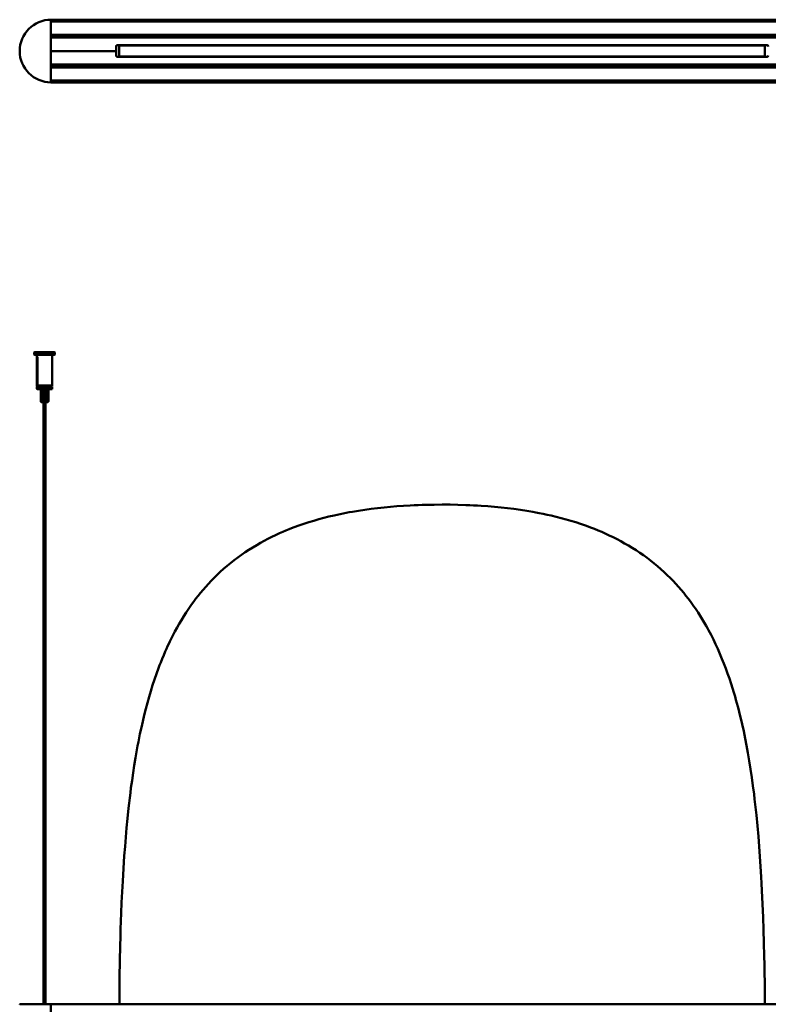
# Model space of a CAD drawing. Header units: millimetres. Extents: x 769 to 2336, y 1112 to 2601.
# Tile 3 of 7: x 769 to 1348, y 1833 to 2595. Entities that reach past the tile are written whole.
import ezdxf

# ---------------------------------------------------------------- set-up
doc = ezdxf.new("R2010")
doc.units = ezdxf.units.MM
doc.header["$LTSCALE"] = 10
doc.layers.add('Visibile (ISO)', color=7, linetype='Continuous', lineweight=50)

msp = doc.modelspace()

# ---------------------------------------------------------------- linework, layer by layer
at = {"layer": 'Visibile (ISO)'}
for p, q in [((792.93, 2595.32), (792.93, 2595.12)), ((792.93, 2595.32), (1802.93, 2595.32)), ((792.93, 2595.12), (792.93, 2594.12)), ((792.93, 2547.07), (792.93, 2595.07)), ((1802.93, 2593.92), (792.93, 2593.92)), ((792.93, 2583.71), (1802.93, 2583.71)), ((792.93, 2583.51), (792.93, 2582.26)), ((1802.93, 2582.06), (792.93, 2582.06)), ((802.73, 2581.73), (792.93, 2581.82)), ((793.93, 2581.58), (1801.93, 2581.58)), ((980.82, 2575.52), (844.09, 2575.52)), ((1347.43, 2575.58), (844.43, 2575.58)), ((845.84, 2566.82), (845.84, 2575.32)), ((845.84, 2575.32), (845.93, 2575.32)), ((845.93, 2575.32), (846, 2575.32)), ((846, 2575.32), (846.1, 2575.32)), ((846.1, 2575.32), (846.21, 2575.32)), ((846.21, 2575.32), (846.34, 2575.32)), ((846.34, 2575.32), (846.58, 2575.32)), ((846.58, 2575.32), (846.86, 2575.32)), ((846.86, 2575.32), (847.21, 2575.32)), ((847.21, 2575.32), (847.61, 2575.32)), ((847.61, 2575.32), (848.1, 2575.32)), ((848.1, 2575.32), (848.38, 2575.32)), ((848.38, 2575.32), (848.67, 2575.32)), ((848.67, 2575.32), (849.15, 2575.32)), ((849.15, 2575.32), (849.68, 2575.32)), ((849.68, 2575.32), (850.26, 2575.32)), ((850.26, 2575.32), (850.89, 2575.32)), ((850.89, 2575.32), (851.63, 2575.32)), ((851.63, 2575.32), (852.44, 2575.32)), ((852.44, 2575.32), (852.87, 2575.32)), ((852.87, 2575.32), (853.33, 2575.32)), ((853.33, 2575.32), (853.8, 2575.32)), ((853.8, 2575.32), (854.29, 2575.32)), ((854.29, 2575.32), (855.12, 2575.32)), ((855.12, 2575.32), (856.01, 2575.32)), ((856.01, 2575.32), (856.96, 2575.32)), ((856.96, 2575.32), (857.97, 2575.32)), ((857.97, 2575.32), (859.05, 2575.32)), ((859.05, 2575.32), (860.07, 2575.32)), ((860.07, 2575.32), (861.16, 2575.32)), ((861.16, 2575.32), (862.3, 2575.32)), ((862.3, 2575.32), (863.51, 2575.32)), ((863.51, 2575.32), (864.78, 2575.32)), ((864.78, 2575.32), (865.45, 2575.32)), ((865.45, 2575.32), (866.14, 2575.32)), ((866.14, 2575.32), (866.83, 2575.32)), ((866.83, 2575.32), (867.54, 2575.32)), ((867.54, 2575.32), (868.24, 2575.32)), ((868.24, 2575.32), (868.96, 2575.32)), ((868.96, 2575.32), (869.95, 2575.32)), ((869.95, 2575.32), (870.97, 2575.32)), ((870.97, 2575.32), (872.02, 2575.32)), ((872.02, 2575.32), (873.33, 2575.32)), ((873.33, 2575.32), (874.69, 2575.32)), ((874.69, 2575.32), (876.11, 2575.32)), ((876.11, 2575.32), (877.57, 2575.32)), ((877.57, 2575.32), (879.09, 2575.32)), ((879.09, 2575.32), (880.67, 2575.32)), ((880.67, 2575.32), (882.31, 2575.32)), ((882.31, 2575.32), (884, 2575.32)), ((884, 2575.32), (885.76, 2575.32)), ((885.76, 2575.32), (887.57, 2575.32)), ((887.57, 2575.32), (889.45, 2575.32)), ((889.45, 2575.32), (890.41, 2575.32)), ((890.41, 2575.32), (891.39, 2575.32)), ((891.39, 2575.32), (892.89, 2575.32)), ((892.89, 2575.32), (894.43, 2575.32)), ((894.43, 2575.32), (896, 2575.32)), ((896, 2575.32), (897.61, 2575.32)), ((897.61, 2575.32), (899.71, 2575.32)), ((899.71, 2575.32), (900.78, 2575.32)), ((900.78, 2575.32), (901.87, 2575.32)), ((901.87, 2575.32), (903.53, 2575.32)), ((903.53, 2575.32), (905.22, 2575.32)), ((905.22, 2575.32), (906.95, 2575.32)), ((906.95, 2575.32), (908.72, 2575.32)), ((908.72, 2575.32), (910.72, 2575.32)), ((910.72, 2575.32), (912.77, 2575.32)), ((912.77, 2575.32), (914.87, 2575.32)), ((914.87, 2575.32), (917.01, 2575.32)), ((917.01, 2575.32), (919.19, 2575.32)), ((919.19, 2575.32), (921.42, 2575.32)), ((921.42, 2575.32), (923.9, 2575.32)), ((923.9, 2575.32), (926.44, 2575.32)), ((926.44, 2575.32), (929.03, 2575.32)), ((929.03, 2575.32), (931.67, 2575.32)), ((931.67, 2575.32), (934.36, 2575.32)), ((934.36, 2575.32), (937.11, 2575.32)), ((937.11, 2575.32), (939.91, 2575.32)), ((939.91, 2575.32), (942.76, 2575.32)), ((942.76, 2575.32), (945.66, 2575.32)), ((945.66, 2575.32), (948.6, 2575.32)), ((948.6, 2575.32), (951.6, 2575.32)), ((951.6, 2575.32), (954.47, 2575.32)), ((954.47, 2575.32), (957.38, 2575.32)), ((957.38, 2575.32), (960.34, 2575.32)), ((959.32, 2581.82), (1012.79, 2581.82)), ((978.82, 2575.57), (959.32, 2575.57)), ((960.34, 2575.32), (963.33, 2575.32)), ((963.33, 2575.32), (966.36, 2575.32)), ((966.36, 2575.32), (969.44, 2575.32)), ((969.44, 2575.32), (972.23, 2575.32)), ((972.23, 2575.32), (975.06, 2575.32)), ((975.06, 2575.32), (977.92, 2575.32)), ((977.92, 2575.32), (980.8, 2575.32)), ((980.8, 2575.32), (982.74, 2575.32)), ((980.82, 2575.58), (980.82, 2575.32)), ((982.74, 2575.32), (984.69, 2575.32)), ((984.69, 2575.32), (988.63, 2575.32)), ((988.63, 2575.32), (992.32, 2575.32)), ((992.32, 2575.32), (996.05, 2575.32)), ((996.05, 2575.32), (999.81, 2575.32)), ((999.81, 2575.32), (1003.61, 2575.32)), ((1003.61, 2575.32), (1007.45, 2575.32)), ((1007.45, 2575.32), (1011.32, 2575.32)), ((1011.32, 2575.32), (1014.44, 2575.32)), ((1012.79, 2581.82), (1012.57, 2581.59)), ((1015.07, 2581.59), (1012.57, 2581.59)), ((1012.57, 2581.58), (1012.57, 2581.59)), ((1012.79, 2581.82), (1014.84, 2581.82)), ((1014.44, 2575.32), (1017.58, 2575.32)), ((1014.84, 2581.82), (1176.79, 2581.82)), ((1014.84, 2581.82), (1015.07, 2581.59)), ((1015.07, 2581.58), (1015.07, 2581.59)), ((1017.58, 2575.32), (1020.74, 2575.32)), ((1020.74, 2575.32), (1023.12, 2575.32)), ((1023.12, 2575.32), (1025.52, 2575.32)), ((1025.52, 2575.32), (1030.33, 2575.32)), ((1030.33, 2575.32), (1035.24, 2575.32)), ((1035.24, 2575.32), (1040.19, 2575.32)), ((1040.19, 2575.32), (1045.18, 2575.32)), ((1045.18, 2575.32), (1050.2, 2575.32)), ((1050.2, 2575.32), (1055.26, 2575.32)), ((1055.26, 2575.32), (1060.34, 2575.32)), ((1060.34, 2575.32), (1065.46, 2575.32)), ((1065.46, 2575.32), (1068.44, 2575.32)), ((1068.44, 2575.32), (1071.43, 2575.32)), ((1071.43, 2575.32), (1074.46, 2575.32)), ((1074.46, 2575.32), (1077.5, 2575.32)), ((1077.5, 2575.32), (1083.58, 2575.32)), ((1083.58, 2575.32), (1089.68, 2575.32)), ((1089.68, 2575.32), (1095.82, 2575.32)), ((1095.82, 2575.32), (1102.06, 2575.32)), ((1102.06, 2575.32), (1108.27, 2575.32)), ((1108.27, 2575.32), (1111.39, 2575.32)), ((1111.39, 2575.32), (1114.49, 2575.32)), ((1114.49, 2575.32), (1117.55, 2575.32)), ((1117.55, 2575.32), (1120.6, 2575.32)), ((1120.6, 2575.32), (1125.69, 2575.32)), ((1125.69, 2575.32), (1130.75, 2575.32)), ((1130.75, 2575.32), (1135.79, 2575.32)), ((1135.79, 2575.32), (1140.79, 2575.32)), ((1140.79, 2575.32), (1145.77, 2575.32)), ((1145.77, 2575.32), (1150.71, 2575.32)), ((1150.71, 2575.32), (1155.61, 2575.32)), ((1155.61, 2575.32), (1160.48, 2575.32)), ((1160.48, 2575.32), (1165.31, 2575.32)), ((1165.31, 2575.32), (1167.71, 2575.32)), ((1167.71, 2575.32), (1170.1, 2575.32)), ((1170.1, 2575.32), (1172.48, 2575.32)), ((1172.48, 2575.32), (1174.84, 2575.32)), ((1174.84, 2575.32), (1177.2, 2575.32)), ((1176.79, 2581.82), (1176.57, 2581.59)), ((1179.07, 2581.59), (1176.57, 2581.59)), ((1176.57, 2581.58), (1176.57, 2581.59)), ((1176.79, 2581.82), (1178.84, 2581.82)), ((1177.2, 2575.32), (1179.54, 2575.32)), ((1178.84, 2581.82), (1232.32, 2581.82)), ((1178.84, 2581.82), (1179.07, 2581.59)), ((1179.07, 2581.58), (1179.07, 2581.59)), ((1179.54, 2575.32), (1183.53, 2575.32)), ((1183.53, 2575.32), (1187.48, 2575.32)), ((1187.48, 2575.32), (1191.4, 2575.32)), ((1191.4, 2575.32), (1195.28, 2575.32)), ((1195.28, 2575.32), (1199.11, 2575.32)), ((1199.11, 2575.32), (1202.91, 2575.32)), ((1202.91, 2575.32), (1206.66, 2575.32)), ((1206.66, 2575.32), (1210.51, 2575.32)), ((1210.51, 2575.32), (1212.41, 2575.32)), ((1210.82, 2575.32), (1210.82, 2575.58)), ((1347.77, 2575.52), (1210.82, 2575.52)), ((1212.41, 2575.32), (1214.3, 2575.32)), ((1232.32, 2575.57), (1212.82, 2575.57)), ((1214.3, 2575.32), (1216.81, 2575.32)), ((1216.81, 2575.32), (1219.28, 2575.32)), ((1219.28, 2575.32), (1221.74, 2575.32)), ((1221.74, 2575.32), (1224.78, 2575.32)), ((1224.78, 2575.32), (1227.78, 2575.32)), ((1227.78, 2575.32), (1230.74, 2575.32)), ((1230.74, 2575.32), (1233.66, 2575.32)), ((1233.66, 2575.32), (1236.54, 2575.32)), ((1236.54, 2575.32), (1239.38, 2575.32)), ((1239.38, 2575.32), (1242.44, 2575.32)), ((1242.44, 2575.32), (1245.44, 2575.32)), ((1245.44, 2575.32), (1248.39, 2575.32)), ((1248.39, 2575.32), (1251.29, 2575.32)), ((1251.29, 2575.32), (1254.14, 2575.32)), ((1254.14, 2575.32), (1256.93, 2575.32)), ((1256.93, 2575.32), (1259.68, 2575.32)), ((1259.68, 2575.32), (1262.36, 2575.32)), ((1262.36, 2575.32), (1265, 2575.32)), ((1265, 2575.32), (1267.58, 2575.32)), ((1267.58, 2575.32), (1270.1, 2575.32)), ((1270.1, 2575.32), (1272.35, 2575.32)), ((1272.35, 2575.32), (1274.55, 2575.32)), ((1274.55, 2575.32), (1276.71, 2575.32)), ((1276.71, 2575.32), (1278.81, 2575.32)), ((1278.81, 2575.32), (1280.88, 2575.32)), ((1280.88, 2575.32), (1282.9, 2575.32)), ((1282.9, 2575.32), (1284.68, 2575.32)), ((1284.68, 2575.32), (1286.42, 2575.32)), ((1286.42, 2575.32), (1288.12, 2575.32)), ((1288.12, 2575.32), (1289.79, 2575.32)), ((1289.79, 2575.32), (1290.88, 2575.32)), ((1290.88, 2575.32), (1291.95, 2575.32)), ((1291.95, 2575.32), (1293.02, 2575.32)), ((1293.02, 2575.32), (1294.07, 2575.32)), ((1294.07, 2575.32), (1295.89, 2575.32)), ((1295.89, 2575.32), (1297.66, 2575.32)), ((1297.66, 2575.32), (1299.39, 2575.32)), ((1299.39, 2575.32), (1301.07, 2575.32)), ((1301.07, 2575.32), (1302.7, 2575.32)), ((1302.7, 2575.32), (1304.02, 2575.32)), ((1304.02, 2575.32), (1305.31, 2575.32)), ((1305.31, 2575.32), (1306.58, 2575.32)), ((1306.58, 2575.32), (1307.49, 2575.32)), ((1307.49, 2575.32), (1308.39, 2575.32)), ((1308.39, 2575.32), (1309.29, 2575.32)), ((1309.29, 2575.32), (1310.18, 2575.32)), ((1310.18, 2575.32), (1311.39, 2575.32)), ((1311.39, 2575.32), (1312.57, 2575.32)), ((1312.57, 2575.32), (1313.72, 2575.32)), ((1313.72, 2575.32), (1314.56, 2575.32)), ((1314.56, 2575.32), (1315.39, 2575.32)), ((1315.39, 2575.32), (1316.98, 2575.32)), ((1316.98, 2575.32), (1318.51, 2575.32)), ((1318.51, 2575.32), (1319.98, 2575.32)), ((1319.98, 2575.32), (1321.39, 2575.32)), ((1321.39, 2575.32), (1322.73, 2575.32)), ((1322.73, 2575.32), (1324.02, 2575.32)), ((1324.02, 2575.32), (1325.28, 2575.32)), ((1325.28, 2575.32), (1326.49, 2575.32)), ((1326.49, 2575.32), (1327.64, 2575.32)), ((1327.64, 2575.32), (1328.74, 2575.32)), ((1328.74, 2575.32), (1329.78, 2575.32)), ((1329.78, 2575.32), (1330.4, 2575.32)), ((1330.4, 2575.32), (1331, 2575.32)), ((1331, 2575.32), (1331.6, 2575.32)), ((1331.6, 2575.32), (1332.19, 2575.32)), ((1332.19, 2575.32), (1333.28, 2575.32)), ((1333.28, 2575.32), (1334.23, 2575.32)), ((1334.23, 2575.32), (1335.12, 2575.32)), ((1335.12, 2575.32), (1335.96, 2575.32)), ((1335.96, 2575.32), (1336.75, 2575.32)), ((1336.75, 2575.32), (1337.25, 2575.32)), ((1337.25, 2575.32), (1337.72, 2575.32)), ((1337.72, 2575.32), (1338.19, 2575.32)), ((1338.19, 2575.32), (1338.64, 2575.32)), ((1338.64, 2575.32), (1339.47, 2575.32)), ((1339.47, 2575.32), (1340.16, 2575.32)), ((1340.16, 2575.32), (1340.8, 2575.32)), ((1340.8, 2575.32), (1341.39, 2575.32)), ((1341.39, 2575.32), (1341.93, 2575.32)), ((1341.93, 2575.32), (1342.26, 2575.32)), ((1342.26, 2575.32), (1342.58, 2575.32)), ((1342.58, 2575.32), (1343.16, 2575.32)), ((1343.16, 2575.32), (1343.59, 2575.32)), ((1343.59, 2575.32), (1343.97, 2575.32)), ((1343.97, 2575.32), (1344.32, 2575.32)), ((1344.32, 2575.32), (1344.54, 2575.32)), ((1344.54, 2575.32), (1344.75, 2575.32)), ((1344.75, 2575.32), (1344.94, 2575.32)), ((1344.94, 2575.32), (1345.11, 2575.32)), ((1345.11, 2575.32), (1345.38, 2575.32)), ((1345.38, 2575.32), (1345.58, 2575.32)), ((1345.58, 2575.32), (1345.72, 2575.32)), ((1345.72, 2575.32), (1345.8, 2575.32)), ((1345.8, 2566.82), (1345.8, 2575.32)), ((843.43, 2571.08), (792.93, 2571.08)), ((843.43, 2571.08), (792.93, 2571.08)), ((843.43, 2574.58), (843.43, 2571.08)), ((843.43, 2567.58), (843.43, 2571.08)), ((792.93, 2560.32), (802.73, 2560.4)), ((792.93, 2560.08), (1802.93, 2560.08)), ((792.93, 2559.88), (792.93, 2558.62)), ((793.93, 2560.58), (1801.93, 2560.58)), ((844.15, 2566.62), (980.82, 2566.62)), ((1347.43, 2566.58), (844.43, 2566.58)), ((845.84, 2566.82), (845.93, 2566.82)), ((845.93, 2566.82), (846, 2566.82)), ((846, 2566.82), (846.1, 2566.82)), ((846.1, 2566.82), (846.21, 2566.82)), ((846.21, 2566.82), (846.34, 2566.82)), ((846.34, 2566.82), (846.58, 2566.82)), ((846.58, 2566.82), (846.86, 2566.82)), ((846.86, 2566.82), (847.21, 2566.82)), ((847.21, 2566.82), (847.61, 2566.82)), ((847.61, 2566.82), (848.1, 2566.82)), ((848.1, 2566.82), (848.38, 2566.82)), ((848.38, 2566.82), (848.67, 2566.82)), ((848.67, 2566.82), (849.15, 2566.82)), ((849.15, 2566.82), (849.68, 2566.82)), ((849.68, 2566.82), (850.26, 2566.82)), ((850.26, 2566.82), (850.89, 2566.82)), ((850.89, 2566.82), (851.63, 2566.82)), ((851.63, 2566.82), (852.44, 2566.82)), ((852.44, 2566.82), (852.87, 2566.82)), ((852.87, 2566.82), (853.33, 2566.82)), ((853.33, 2566.82), (853.8, 2566.82)), ((853.8, 2566.82), (854.29, 2566.82)), ((854.29, 2566.82), (855.12, 2566.82)), ((855.12, 2566.82), (856.01, 2566.82)), ((856.01, 2566.82), (856.96, 2566.82)), ((856.96, 2566.82), (857.97, 2566.82)), ((857.97, 2566.82), (859.05, 2566.82)), ((859.05, 2566.82), (860.07, 2566.82)), ((860.07, 2566.82), (861.16, 2566.82)), ((861.16, 2566.82), (862.3, 2566.82)), ((862.3, 2566.82), (863.51, 2566.82)), ((863.51, 2566.82), (864.78, 2566.82)), ((864.78, 2566.82), (865.45, 2566.82)), ((865.45, 2566.82), (866.14, 2566.82)), ((866.14, 2566.82), (866.83, 2566.82)), ((866.83, 2566.82), (867.54, 2566.82)), ((867.54, 2566.82), (868.24, 2566.82)), ((868.24, 2566.82), (868.96, 2566.82)), ((868.96, 2566.82), (869.95, 2566.82)), ((869.95, 2566.82), (870.97, 2566.82)), ((870.97, 2566.82), (872.02, 2566.82)), ((872.02, 2566.82), (873.33, 2566.82)), ((873.33, 2566.82), (874.69, 2566.82)), ((874.69, 2566.82), (876.11, 2566.82)), ((876.11, 2566.82), (877.57, 2566.82)), ((877.57, 2566.82), (879.09, 2566.82)), ((879.09, 2566.82), (880.67, 2566.82)), ((880.67, 2566.82), (882.31, 2566.82)), ((882.31, 2566.82), (884, 2566.82)), ((884, 2566.82), (885.76, 2566.82)), ((885.76, 2566.82), (887.57, 2566.82)), ((887.57, 2566.82), (889.45, 2566.82)), ((889.45, 2566.82), (890.41, 2566.82)), ((890.41, 2566.82), (891.39, 2566.82)), ((891.39, 2566.82), (892.89, 2566.82)), ((892.89, 2566.82), (894.43, 2566.82)), ((894.43, 2566.82), (896, 2566.82)), ((896, 2566.82), (897.61, 2566.82)), ((897.61, 2566.82), (899.71, 2566.82)), ((899.71, 2566.82), (900.78, 2566.82)), ((900.78, 2566.82), (901.87, 2566.82)), ((901.87, 2566.82), (903.53, 2566.82)), ((903.53, 2566.82), (905.22, 2566.82)), ((905.22, 2566.82), (906.95, 2566.82)), ((906.95, 2566.82), (908.72, 2566.82)), ((908.72, 2566.82), (910.72, 2566.82)), ((910.72, 2566.82), (912.77, 2566.82)), ((912.77, 2566.82), (914.87, 2566.82)), ((914.87, 2566.82), (917.01, 2566.82)), ((917.01, 2566.82), (919.19, 2566.82)), ((919.19, 2566.82), (921.42, 2566.82)), ((921.42, 2566.82), (923.9, 2566.82)), ((923.9, 2566.82), (926.44, 2566.82)), ((926.44, 2566.82), (929.03, 2566.82)), ((929.03, 2566.82), (931.67, 2566.82)), ((931.67, 2566.82), (934.36, 2566.82)), ((934.36, 2566.82), (937.11, 2566.82)), ((937.11, 2566.82), (939.91, 2566.82)), ((939.91, 2566.82), (942.76, 2566.82)), ((942.76, 2566.82), (945.66, 2566.82)), ((945.66, 2566.82), (948.6, 2566.82)), ((948.6, 2566.82), (951.6, 2566.82)), ((951.6, 2566.82), (954.47, 2566.82)), ((954.47, 2566.82), (957.38, 2566.82)), ((957.38, 2566.82), (960.34, 2566.82)), ((1034.79, 2560.32), (959.32, 2560.32)), ((960.34, 2566.82), (963.33, 2566.82)), ((963.33, 2566.82), (966.36, 2566.82)), ((966.36, 2566.82), (969.44, 2566.82)), ((969.44, 2566.82), (972.23, 2566.82)), ((972.23, 2566.82), (975.06, 2566.82)), ((975.06, 2566.82), (977.92, 2566.82)), ((977.92, 2566.82), (980.8, 2566.82)), ((980.8, 2566.82), (982.74, 2566.82)), ((980.82, 2566.82), (980.82, 2566.58)), ((982.74, 2566.82), (984.69, 2566.82)), ((984.69, 2566.82), (988.63, 2566.82)), ((988.63, 2566.82), (992.32, 2566.82)), ((992.32, 2566.82), (996.05, 2566.82)), ((996.05, 2566.82), (999.81, 2566.82)), ((999.81, 2566.82), (1003.61, 2566.82)), ((1003.61, 2566.82), (1007.45, 2566.82)), ((1007.45, 2566.82), (1011.32, 2566.82)), ((1011.32, 2566.82), (1014.44, 2566.82)), ((1014.44, 2566.82), (1017.58, 2566.82)), ((1017.58, 2566.82), (1020.74, 2566.82)), ((1020.74, 2566.82), (1023.12, 2566.82)), ((1023.12, 2566.82), (1025.52, 2566.82)), ((1025.52, 2566.82), (1030.33, 2566.82)), ((1030.33, 2566.82), (1035.24, 2566.82)), ((1034.57, 2560.58), (1034.57, 2560.54)), ((1034.57, 2560.54), (1037.07, 2560.54)), ((1034.79, 2560.32), (1034.57, 2560.54)), ((1036.84, 2560.32), (1034.79, 2560.32)), ((1035.24, 2566.82), (1040.19, 2566.82)), ((1036.84, 2560.32), (1037.07, 2560.54)), ((1154.79, 2560.32), (1036.84, 2560.32)), ((1037.07, 2560.58), (1037.07, 2560.54)), ((1040.19, 2566.82), (1045.18, 2566.82)), ((1045.18, 2566.82), (1050.2, 2566.82)), ((1050.2, 2566.82), (1055.26, 2566.82)), ((1055.26, 2566.82), (1060.34, 2566.82)), ((1060.34, 2566.82), (1065.46, 2566.82)), ((1065.46, 2566.82), (1068.44, 2566.82)), ((1068.44, 2566.82), (1071.43, 2566.82)), ((1071.43, 2566.82), (1074.46, 2566.82)), ((1074.46, 2566.82), (1077.5, 2566.82)), ((1077.5, 2566.82), (1083.58, 2566.82)), ((1083.58, 2566.82), (1089.68, 2566.82)), ((1089.68, 2566.82), (1095.82, 2566.82)), ((1095.82, 2566.82), (1102.06, 2566.82)), ((1102.06, 2566.82), (1108.27, 2566.82)), ((1108.27, 2566.82), (1111.39, 2566.82)), ((1111.39, 2566.82), (1114.49, 2566.82)), ((1114.49, 2566.82), (1117.55, 2566.82)), ((1117.55, 2566.82), (1120.6, 2566.82)), ((1120.6, 2566.82), (1125.69, 2566.82)), ((1125.69, 2566.82), (1130.75, 2566.82)), ((1130.75, 2566.82), (1135.79, 2566.82)), ((1135.79, 2566.82), (1140.79, 2566.82)), ((1140.79, 2566.82), (1145.77, 2566.82)), ((1145.77, 2566.82), (1150.71, 2566.82)), ((1150.71, 2566.82), (1155.61, 2566.82)), ((1154.57, 2560.58), (1154.57, 2560.54)), ((1154.57, 2560.54), (1157.07, 2560.54)), ((1154.79, 2560.32), (1154.57, 2560.54)), ((1156.84, 2560.32), (1154.79, 2560.32)), ((1155.61, 2566.82), (1160.48, 2566.82)), ((1156.84, 2560.32), (1157.07, 2560.54)), ((1232.32, 2560.32), (1156.84, 2560.32)), ((1157.07, 2560.58), (1157.07, 2560.54)), ((1160.48, 2566.82), (1165.31, 2566.82)), ((1165.31, 2566.82), (1167.71, 2566.82)), ((1167.71, 2566.82), (1170.1, 2566.82)), ((1170.1, 2566.82), (1172.48, 2566.82)), ((1172.48, 2566.82), (1174.84, 2566.82)), ((1174.84, 2566.82), (1177.2, 2566.82)), ((1177.2, 2566.82), (1179.54, 2566.82)), ((1179.54, 2566.82), (1183.53, 2566.82)), ((1183.53, 2566.82), (1187.48, 2566.82)), ((1187.48, 2566.82), (1191.4, 2566.82)), ((1191.4, 2566.82), (1195.28, 2566.82)), ((1195.28, 2566.82), (1199.11, 2566.82)), ((1199.11, 2566.82), (1202.91, 2566.82)), ((1202.91, 2566.82), (1206.66, 2566.82)), ((1206.66, 2566.82), (1210.51, 2566.82)), ((1210.51, 2566.82), (1212.41, 2566.82)), ((1210.82, 2566.58), (1210.82, 2566.82)), ((1210.82, 2566.62), (1347.71, 2566.62)), ((1212.41, 2566.82), (1214.3, 2566.82)), ((1214.3, 2566.82), (1216.81, 2566.82)), ((1216.81, 2566.82), (1219.28, 2566.82)), ((1219.28, 2566.82), (1221.74, 2566.82)), ((1221.74, 2566.82), (1224.78, 2566.82)), ((1224.78, 2566.82), (1227.78, 2566.82)), ((1227.78, 2566.82), (1230.74, 2566.82)), ((1230.74, 2566.82), (1233.66, 2566.82)), ((1233.66, 2566.82), (1236.54, 2566.82)), ((1236.54, 2566.82), (1239.38, 2566.82)), ((1239.38, 2566.82), (1242.44, 2566.82)), ((1242.44, 2566.82), (1245.44, 2566.82)), ((1245.44, 2566.82), (1248.39, 2566.82)), ((1248.39, 2566.82), (1251.29, 2566.82)), ((1251.29, 2566.82), (1254.14, 2566.82)), ((1254.14, 2566.82), (1256.93, 2566.82)), ((1256.93, 2566.82), (1259.68, 2566.82)), ((1259.68, 2566.82), (1262.36, 2566.82)), ((1262.36, 2566.82), (1265, 2566.82)), ((1265, 2566.82), (1267.58, 2566.82)), ((1267.58, 2566.82), (1270.1, 2566.82)), ((1270.1, 2566.82), (1272.35, 2566.82)), ((1272.35, 2566.82), (1274.55, 2566.82)), ((1274.55, 2566.82), (1276.71, 2566.82)), ((1276.71, 2566.82), (1278.81, 2566.82)), ((1278.81, 2566.82), (1280.88, 2566.82)), ((1280.88, 2566.82), (1282.9, 2566.82)), ((1282.9, 2566.82), (1284.68, 2566.82)), ((1284.68, 2566.82), (1286.42, 2566.82)), ((1286.42, 2566.82), (1288.12, 2566.82)), ((1288.12, 2566.82), (1289.79, 2566.82)), ((1289.79, 2566.82), (1290.88, 2566.82)), ((1290.88, 2566.82), (1291.95, 2566.82)), ((1291.95, 2566.82), (1293.02, 2566.82)), ((1293.02, 2566.82), (1294.07, 2566.82)), ((1294.07, 2566.82), (1295.89, 2566.82)), ((1295.89, 2566.82), (1297.66, 2566.82)), ((1297.66, 2566.82), (1299.39, 2566.82)), ((1299.39, 2566.82), (1301.07, 2566.82)), ((1301.07, 2566.82), (1302.7, 2566.82)), ((1302.7, 2566.82), (1304.02, 2566.82)), ((1304.02, 2566.82), (1305.31, 2566.82)), ((1305.31, 2566.82), (1306.58, 2566.82)), ((1306.58, 2566.82), (1307.49, 2566.82)), ((1307.49, 2566.82), (1308.39, 2566.82)), ((1308.39, 2566.82), (1309.29, 2566.82)), ((1309.29, 2566.82), (1310.18, 2566.82)), ((1310.18, 2566.82), (1311.39, 2566.82)), ((1311.39, 2566.82), (1312.57, 2566.82)), ((1312.57, 2566.82), (1313.72, 2566.82)), ((1313.72, 2566.82), (1314.56, 2566.82)), ((1314.56, 2566.82), (1315.39, 2566.82)), ((1315.39, 2566.82), (1316.98, 2566.82)), ((1316.98, 2566.82), (1318.51, 2566.82)), ((1318.51, 2566.82), (1319.98, 2566.82)), ((1319.98, 2566.82), (1321.39, 2566.82)), ((1321.39, 2566.82), (1322.73, 2566.82)), ((1322.73, 2566.82), (1324.02, 2566.82)), ((1324.02, 2566.82), (1325.28, 2566.82)), ((1325.28, 2566.82), (1326.49, 2566.82)), ((1326.49, 2566.82), (1327.64, 2566.82)), ((1327.64, 2566.82), (1328.74, 2566.82)), ((1328.74, 2566.82), (1329.78, 2566.82)), ((1329.78, 2566.82), (1330.4, 2566.82)), ((1330.4, 2566.82), (1331, 2566.82)), ((1331, 2566.82), (1331.6, 2566.82)), ((1331.6, 2566.82), (1332.19, 2566.82)), ((1332.19, 2566.82), (1333.28, 2566.82)), ((1333.28, 2566.82), (1334.23, 2566.82)), ((1334.23, 2566.82), (1335.12, 2566.82)), ((1335.12, 2566.82), (1335.96, 2566.82)), ((1335.96, 2566.82), (1336.75, 2566.82)), ((1336.75, 2566.82), (1337.25, 2566.82)), ((1337.25, 2566.82), (1337.72, 2566.82)), ((1337.72, 2566.82), (1338.19, 2566.82)), ((1338.19, 2566.82), (1338.64, 2566.82)), ((1338.64, 2566.82), (1339.47, 2566.82)), ((1339.47, 2566.82), (1340.16, 2566.82)), ((1340.16, 2566.82), (1340.8, 2566.82)), ((1340.8, 2566.82), (1341.39, 2566.82)), ((1341.39, 2566.82), (1341.93, 2566.82)), ((1341.93, 2566.82), (1342.26, 2566.82)), ((1342.26, 2566.82), (1342.58, 2566.82)), ((1342.58, 2566.82), (1343.16, 2566.82)), ((1343.16, 2566.82), (1343.59, 2566.82)), ((1343.59, 2566.82), (1343.97, 2566.82)), ((1343.97, 2566.82), (1344.32, 2566.82)), ((1344.32, 2566.82), (1344.54, 2566.82)), ((1344.54, 2566.82), (1344.75, 2566.82)), ((1344.75, 2566.82), (1344.94, 2566.82)), ((1344.94, 2566.82), (1345.11, 2566.82)), ((1345.11, 2566.82), (1345.38, 2566.82)), ((1345.38, 2566.82), (1345.58, 2566.82)), ((1345.58, 2566.82), (1345.72, 2566.82)), ((1345.72, 2566.82), (1345.8, 2566.82)), ((1802.93, 2558.42), (792.93, 2558.42)), ((792.93, 2548.21), (1802.93, 2548.21)), ((792.93, 2548.01), (792.93, 2547.02)), ((792.93, 2547.02), (792.93, 2546.82)), ((1802.93, 2546.82), (792.93, 2546.82)), ((780.13, 2338.07), (779.93, 2337.87)), ((795.93, 2337.87), (779.93, 2337.87)), ((779.93, 2336.27), (779.93, 2337.87)), ((779.93, 2336.27), (795.93, 2336.27)), ((780.13, 2336.07), (779.93, 2336.27)), ((780.13, 2338.07), (795.73, 2338.07)), ((795.73, 2336.07), (780.13, 2336.07)), ((781.93, 2336.07), (781.93, 2312.27)), ((782.38, 2334.57), (781.94, 2334.57)), ((781.94, 2312.27), (781.94, 2334.57)), ((782.38, 2334.57), (782.38, 2312.27)), ((793.93, 2336.07), (793.93, 2312.27)), ((795.73, 2338.07), (795.93, 2337.87)), ((795.73, 2336.07), (795.93, 2336.27)), ((795.93, 2336.27), (795.93, 2337.87)), ((781.93, 2312.27), (781.94, 2312.27)), ((782.13, 2312.07), (781.93, 2312.27)), ((793.93, 2311.51), (781.93, 2311.51)), ((781.93, 2309.71), (781.93, 2311.51)), ((781.93, 2309.71), (793.93, 2309.71)), ((782.13, 2309.51), (781.93, 2309.71)), ((782.14, 2312.07), (782.13, 2312.07)), ((793.73, 2309.51), (782.13, 2309.51)), ((782.58, 2312.07), (782.14, 2312.07)), ((782.38, 2312.27), (793.93, 2312.27)), ((793.73, 2312.07), (782.58, 2312.07)), ((782.93, 2311.51), (782.93, 2312.07)), ((784.97, 2299.9), (784.97, 2309.51)), ((785.13, 2299.84), (785.13, 2309.51)), ((785.23, 2309.51), (785.23, 2299.91)), ((785.99, 2299.59), (785.99, 2309.51)), ((786.5, 2309.51), (786.5, 2299.91)), ((787.45, 2299.59), (787.45, 2309.51)), ((788.33, 2309.51), (788.33, 2299.91)), ((789.09, 2299.59), (789.09, 2309.51)), ((790, 2309.51), (790, 2299.91)), ((790.3, 2299.69), (790.3, 2309.51)), ((790.88, 2309.51), (790.88, 2299.91)), ((790.9, 2299.9), (790.9, 2309.51)), ((792.93, 2311.51), (792.93, 2312.07)), ((793.73, 2312.07), (793.93, 2312.27)), ((793.73, 2309.51), (793.93, 2309.71)), ((793.93, 2309.71), (793.93, 2311.51)), ((785.33, 2299.51), (785.04, 2299.8)), ((785.33, 2299.51), (790.53, 2299.51)), ((787.18, 2299.51), (787.18, 1833.66)), ((788.68, 2299.51), (788.68, 1833.68)), ((790.53, 2299.51), (790.82, 2299.8)), ((1045.87, 2217.44), (1040.93, 2216.83)), ((1050.84, 2217.97), (1045.87, 2217.44)), ((1055.85, 2218.45), (1050.84, 2217.97)), ((1060.88, 2218.86), (1055.85, 2218.45)), ((1065.95, 2219.21), (1060.88, 2218.86)), ((1071.04, 2219.5), (1065.95, 2219.21)), ((1074.09, 2219.64), (1071.04, 2219.5)), ((1077.15, 2219.77), (1074.09, 2219.64)), ((1080.25, 2219.88), (1077.15, 2219.77)), ((1083.36, 2219.96), (1080.25, 2219.88)), ((1089.57, 2220.07), (1083.36, 2219.96)), ((1095.81, 2220.11), (1089.57, 2220.07)), ((1101.95, 2220.08), (1095.81, 2220.11)), ((1108.06, 2219.97), (1101.95, 2220.08)), ((1114.13, 2219.78), (1108.06, 2219.97)), ((1117.17, 2219.66), (1114.13, 2219.78)), ((1120.21, 2219.52), (1117.17, 2219.66)), ((1123.2, 2219.36), (1120.21, 2219.52)), ((1126.18, 2219.18), (1123.2, 2219.36)), ((1131.29, 2218.82), (1126.18, 2219.18)), ((1136.38, 2218.4), (1131.29, 2218.82)), ((1141.43, 2217.91), (1136.38, 2218.4)), ((1146.45, 2217.36), (1141.43, 2217.91)), ((1151.44, 2216.74), (1146.45, 2217.36)), ((1004.15, 2209.81), (1000.24, 2208.76)), ((1008.11, 2210.81), (1004.15, 2209.81)), ((1012.1, 2211.76), (1008.11, 2210.81)), ((1014.44, 2212.28), (1012.1, 2211.76)), ((1016.79, 2212.78), (1014.44, 2212.28)), ((1019.16, 2213.27), (1016.79, 2212.78)), ((1021.54, 2213.74), (1019.16, 2213.27)), ((1023.93, 2214.19), (1021.54, 2213.74)), ((1026.33, 2214.62), (1023.93, 2214.19)), ((1031.15, 2215.43), (1026.33, 2214.62)), ((1036.02, 2216.17), (1031.15, 2215.43)), ((1040.93, 2216.83), (1036.02, 2216.17)), ((1156.39, 2216.05), (1151.44, 2216.74)), ((1161.3, 2215.29), (1156.39, 2216.05)), ((1166.12, 2214.47), (1161.3, 2215.29)), ((1168.51, 2214.04), (1166.12, 2214.47)), ((1170.9, 2213.58), (1168.51, 2214.04)), ((1174.06, 2212.95), (1170.9, 2213.58)), ((1177.2, 2212.28), (1174.06, 2212.95)), ((1180.32, 2211.58), (1177.2, 2212.28)), ((1184.19, 2210.65), (1180.32, 2211.58)), ((1188.02, 2209.67), (1184.19, 2210.65)), ((1191.82, 2208.64), (1188.02, 2209.67)), ((979.22, 2201.81), (977.33, 2201.06)), ((981.13, 2202.54), (979.22, 2201.81)), ((984.97, 2203.94), (981.13, 2202.54)), ((988.73, 2205.24), (984.97, 2203.94)), ((992.52, 2206.47), (988.73, 2205.24)), ((996.36, 2207.64), (992.52, 2206.47)), ((1000.24, 2208.76), (996.36, 2207.64)), ((1195.59, 2207.55), (1191.82, 2208.64)), ((1199.32, 2206.41), (1195.59, 2207.55)), ((1203.01, 2205.2), (1199.32, 2206.41)), ((1206.94, 2203.84), (1203.01, 2205.2)), ((1208.9, 2203.14), (1206.94, 2203.84)), ((1210.83, 2202.41), (1208.9, 2203.14)), ((1213.72, 2201.3), (1210.83, 2202.41)), ((963.86, 2195.09), (960.9, 2193.6)), ((966.86, 2196.53), (963.86, 2195.09)), ((969.89, 2197.92), (966.86, 2196.53)), ((972.35, 2199), (969.89, 2197.92)), ((974.83, 2200.05), (972.35, 2199)), ((977.33, 2201.06), (974.83, 2200.05)), ((1216.58, 2200.14), (1213.72, 2201.3)), ((1219.4, 2198.94), (1216.58, 2200.14)), ((1222.2, 2197.71), (1219.4, 2198.94)), ((1225.27, 2196.29), (1222.2, 2197.71)), ((1228.3, 2194.83), (1225.27, 2196.29)), ((1231.3, 2193.31), (1228.3, 2194.83)), ((949.2, 2187.03), (946.2, 2185.14)), ((952.25, 2188.86), (949.2, 2187.03)), ((955.09, 2190.49), (952.25, 2188.86)), ((957.97, 2192.07), (955.09, 2190.49)), ((960.9, 2193.6), (957.97, 2192.07)), ((1234.25, 2191.75), (1231.3, 2193.31)), ((1237.16, 2190.14), (1234.25, 2191.75)), ((1240.03, 2188.48), (1237.16, 2190.14)), ((1243.03, 2186.66), (1240.03, 2188.48)), ((1245.98, 2184.79), (1243.03, 2186.66)), ((937.5, 2179.14), (934.7, 2177.03)), ((940.35, 2181.2), (937.5, 2179.14)), ((943.25, 2183.2), (940.35, 2181.2)), ((946.2, 2185.14), (943.25, 2183.2)), ((1248.88, 2182.87), (1245.98, 2184.79)), ((1251.73, 2180.89), (1248.88, 2182.87)), ((1254.53, 2178.86), (1251.73, 2180.89)), ((1257.27, 2176.77), (1254.53, 2178.86)), ((929.27, 2172.65), (926.64, 2170.37)), ((931.96, 2174.87), (929.27, 2172.65)), ((934.7, 2177.03), (931.96, 2174.87)), ((1259.97, 2174.63), (1257.27, 2176.77)), ((1262.61, 2172.44), (1259.97, 2174.63)), ((1265.2, 2170.19), (1262.61, 2172.44)), ((921.53, 2165.66), (919.29, 2163.45)), ((924.06, 2168.04), (921.53, 2165.66)), ((926.64, 2170.37), (924.06, 2168.04)), ((1267.73, 2167.9), (1265.2, 2170.19)), ((1270.21, 2165.55), (1267.73, 2167.9)), ((1272.44, 2163.36), (1270.21, 2165.55)), ((912.82, 2156.58), (910.76, 2154.21)), ((914.93, 2158.91), (912.82, 2156.58)), ((917.09, 2161.2), (914.93, 2158.91)), ((919.29, 2163.45), (917.09, 2161.2)), ((1274.63, 2161.12), (1272.44, 2163.36)), ((1276.77, 2158.84), (1274.63, 2161.12)), ((1278.86, 2156.52), (1276.77, 2158.84)), ((1280.91, 2154.16), (1278.86, 2156.52)), ((906.96, 2149.59), (905.22, 2147.36)), ((908.74, 2151.79), (906.96, 2149.59)), ((910.76, 2154.21), (908.74, 2151.79)), ((1282.92, 2151.77), (1280.91, 2154.16)), ((1284.68, 2149.58), (1282.92, 2151.77)), ((1286.41, 2147.36), (1284.68, 2149.58)), ((900.76, 2141.26), (899.69, 2139.71)), ((901.84, 2142.8), (900.76, 2141.26)), ((903.51, 2145.09), (901.84, 2142.8)), ((905.22, 2147.36), (903.51, 2145.09)), ((1288.11, 2145.11), (1286.41, 2147.36)), ((1289.77, 2142.83), (1288.11, 2145.11)), ((1290.85, 2141.29), (1289.77, 2142.83)), ((1291.93, 2139.74), (1290.85, 2141.29)), ((895.74, 2133.69), (893.97, 2130.81)), ((897.57, 2136.54), (895.74, 2133.69)), ((898.62, 2138.13), (897.57, 2136.54)), ((899.69, 2139.71), (898.62, 2138.13)), ((1294.02, 2136.6), (1291.93, 2139.74)), ((1295.63, 2134.09), (1294.02, 2136.6)), ((1297.21, 2131.56), (1295.63, 2134.09)), ((892.25, 2127.89), (890.57, 2124.93)), ((893.97, 2130.81), (892.25, 2127.89)), ((1298.74, 2128.99), (1297.21, 2131.56)), ((1300.24, 2126.39), (1298.74, 2128.99)), ((1301.22, 2124.64), (1300.24, 2126.39)), ((887.61, 2119.42), (886.32, 2116.88)), ((888.94, 2121.94), (887.61, 2119.42)), ((890.57, 2124.93), (888.94, 2121.94)), ((1302.19, 2122.88), (1301.22, 2124.64)), ((1304.06, 2119.33), (1302.19, 2122.88)), ((1305.88, 2115.73), (1304.06, 2119.33)), ((883.24, 2110.47), (882.34, 2108.49)), ((884.14, 2112.4), (883.24, 2110.47)), ((885.06, 2114.31), (884.14, 2112.4)), ((886.32, 2116.88), (885.06, 2114.31)), ((1307.63, 2112.09), (1305.88, 2115.73)), ((1309.33, 2108.4), (1307.63, 2112.09)), ((880.24, 2103.68), (879.06, 2100.84)), ((881.46, 2106.49), (880.24, 2103.68)), ((882.34, 2108.49), (881.46, 2106.49)), ((1310.96, 2104.68), (1309.33, 2108.4)), ((1312.54, 2100.91), (1310.96, 2104.68)), ((877.07, 2095.82), (876.25, 2093.65)), ((877.91, 2097.98), (877.07, 2095.82)), ((879.06, 2100.84), (877.91, 2097.98)), ((1314.06, 2097.1), (1312.54, 2100.91)), ((1315.53, 2093.26), (1314.06, 2097.1)), ((874.65, 2089.27), (873.12, 2084.85)), ((876.25, 2093.65), (874.65, 2089.27)), ((1316.94, 2089.38), (1315.53, 2093.26)), ((1318.3, 2085.47), (1316.94, 2089.38)), ((871.65, 2080.39), (870.25, 2075.89)), ((873.12, 2084.85), (871.65, 2080.39)), ((1319.61, 2081.52), (1318.3, 2085.47)), ((1320.67, 2078.21), (1319.61, 2081.52)), ((870.25, 2075.89), (868.91, 2071.34)), ((1321.69, 2074.87), (1320.67, 2078.21)), ((1322.68, 2071.52), (1321.69, 2074.87)), ((867.62, 2066.76), (866.36, 2062.02)), ((868.91, 2071.34), (867.62, 2066.76)), ((1323.4, 2068.99), (1322.68, 2071.52)), ((1324.1, 2066.45), (1323.4, 2068.99)), ((1324.81, 2063.82), (1324.1, 2066.45)), ((865.15, 2057.23), (864, 2052.42)), ((866.36, 2062.02), (865.15, 2057.23)), ((1325.49, 2061.18), (1324.81, 2063.82)), ((1326.18, 2058.45), (1325.49, 2061.18)), ((1326.86, 2055.7), (1326.18, 2058.45)), ((864, 2052.42), (862.9, 2047.56)), ((1328.13, 2050.26), (1326.86, 2055.7)), ((1329.34, 2044.78), (1328.13, 2050.26)), ((861.85, 2042.68), (861.24, 2039.68)), ((862.9, 2047.56), (861.85, 2042.68)), ((1330.48, 2039.26), (1329.34, 2044.78)), ((860.64, 2036.67), (860.04, 2033.51)), ((861.24, 2039.68), (860.64, 2036.67)), ((1331.56, 2033.7), (1330.48, 2039.26)), ((859.45, 2030.35), (858.36, 2024.11)), ((860.04, 2033.51), (859.45, 2030.35)), ((1332.58, 2028.11), (1331.56, 2033.7)), ((1333.66, 2021.8), (1332.58, 2028.11)), ((858.36, 2024.11), (857.41, 2018.36)), ((1334.68, 2015.45), (1333.66, 2021.8)), ((856.52, 2012.57), (855.68, 2006.75)), ((857.41, 2018.36), (856.52, 2012.57)), ((1335.63, 2009.07), (1334.68, 2015.45)), ((855.68, 2006.75), (854.89, 2000.9)), ((1336.52, 2002.64), (1335.63, 2009.07)), ((854.39, 1997.04), (853.91, 1993.16)), ((854.89, 2000.9), (854.39, 1997.04)), ((1337.35, 1996.18), (1336.52, 2002.64)), ((1337.84, 1992.15), (1337.35, 1996.18)), ((853.45, 1989.17), (853, 1985.16)), ((853.91, 1993.16), (853.45, 1989.17)), ((1338.31, 1988.11), (1337.84, 1992.15)), ((853, 1985.16), (852.16, 1977.22)), ((1338.76, 1984.01), (1338.31, 1988.11)), ((1339.2, 1979.89), (1338.76, 1984.01)), ((852.16, 1977.22), (851.47, 1970.03)), ((1340.01, 1971.68), (1339.2, 1979.89)), ((851.47, 1970.03), (850.84, 1962.82)), ((1340.75, 1963.42), (1340.01, 1971.68)), ((850.84, 1962.82), (850.25, 1955.56)), ((1341.38, 1955.65), (1340.75, 1963.42)), ((850.25, 1955.56), (849.71, 1948.28)), ((1341.96, 1947.84), (1341.38, 1955.65)), ((849.37, 1943.41), (849.06, 1938.53)), ((849.71, 1948.28), (849.37, 1943.41)), ((1342.48, 1940.01), (1341.96, 1947.84)), ((849.06, 1938.53), (848.48, 1928.72)), ((1342.96, 1932.14), (1342.48, 1940.01)), ((848.48, 1928.72), (848.05, 1920.52)), ((1343.26, 1926.87), (1342.96, 1932.14)), ((848.05, 1920.52), (847.66, 1912.28)), ((1343.53, 1921.6), (1343.26, 1926.87)), ((1344.03, 1911), (1343.53, 1921.6)), ((847.66, 1912.28), (847.32, 1904.01)), ((1344.43, 1901.03), (1344.03, 1911)), ((847.09, 1897.84), (846.88, 1891.65)), ((847.32, 1904.01), (847.09, 1897.84)), ((1344.77, 1891.01), (1344.43, 1901.03)), ((846.88, 1891.65), (846.69, 1885.35)), ((1345.06, 1880.95), (1344.77, 1891.01)), ((846.69, 1885.35), (846.53, 1879.04)), ((846.53, 1879.04), (846.26, 1866.93)), ((1345.3, 1870.86), (1345.06, 1880.95)), ((846.26, 1866.93), (846.05, 1854.76)), ((1345.43, 1864.27), (1345.3, 1870.86)), ((1345.54, 1857.67), (1345.43, 1864.27)), ((846.05, 1854.76), (845.91, 1842.54)), ((1345.63, 1850.72), (1345.54, 1857.67)), ((1345.71, 1843.75), (1345.63, 1850.72)), ((1345.78, 1833.71), (1345.71, 1843.75)), ((845.91, 1842.54), (845.86, 1833.71)), ((768.93, 1833.5), (792.93, 1833.71)), ((792.93, 1833.71), (792.93, 1833.51)), ((792.93, 1833.71), (1802.93, 1833.71)), ((792.93, 1806.71), (792.93, 1833.51))]:
    msp.add_line(p, q, dxfattribs=at)
for centre, radius, start, end in [((792.93, 2571.07), 24.25, 90, 270), ((793.93, 2580.58), 1, 90, 180), ((802.73, 2581.53), 0.2, 13.15903, 89.5), ((844.43, 2574.58), 1, 90, 180), ((844.43, 2574.56), 1, 106.2602, 180), ((959.32, 2580.82), 1, 89.99998, 130.51629), ((959.32, 2576.57), 1, 261.80101, 269.99998), ((978.82, 2576.57), 1, 269.99998, 278.20106), ((1212.82, 2576.57), 1, 261.77414, 269.99998), ((1232.32, 2580.82), 1, 49.49007, 89.99998), ((1232.32, 2576.57), 1, 269.99998, 278.22792), ((1347.43, 2574.58), 1, 0, 90), ((1347.43, 2574.56), 1, 0, 73.7398), ((844.43, 2567.58), 1, 180, 270), ((1347.43, 2567.58), 1, 270, 0), ((793.93, 2561.58), 1, 180, 270), ((802.73, 2560.6), 0.2, 270.5, 352.66592), ((959.32, 2561.32), 1, 227.71767, 270.00002), ((1232.32, 2561.32), 1, 270.00002, 312.27618), ((768.93, 1833.25), 0.25, 90.5, 180)]:
    msp.add_arc(centre, radius, start, end, dxfattribs=at)
for points, weights in [([(782.14, 2312.07), (782.04, 2312.17), (781.94, 2312.27)], [1, 1.00654829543, 1.01283981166]), ([(782.38, 2312.27), (782.48, 2312.17), (782.58, 2312.07)], [1.01283981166, 1.00654829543, 1])]:
    msp.add_rational_spline(points, weights, degree=2, dxfattribs=at)
for points, knots in [([(785.28, 2299.59), (785.23, 2299.63), (785.18, 2299.67), (785.09, 2299.76), (785.05, 2299.8), (784.99, 2299.85), (784.98, 2299.87), (784.97, 2299.89), (784.97, 2299.9), (784.97, 2299.9)], [0.38799637, 0.38799637, 0.38799637, 0.38799637, 0.41150931, 0.41150931, 0.44031244, 0.44031244, 0.46471635, 0.46471635, 0.47101646, 0.47101646, 0.47101646, 0.47101646]), ([(785.23, 2299.91), (785.19, 2299.91), (785.17, 2299.9), (785.14, 2299.87), (785.13, 2299.85), (785.14, 2299.8), (785.16, 2299.76), (785.21, 2299.67), (785.25, 2299.63), (785.28, 2299.59)], [0.49099833, 0.49099833, 0.49099833, 0.49099833, 0.51352416, 0.51352416, 0.53792806, 0.53792806, 0.56673119, 0.56673119, 0.59024413, 0.59024413, 0.59024413, 0.59024413]), ([(785.99, 2299.59), (785.93, 2299.63), (785.85, 2299.67), (785.7, 2299.76), (785.61, 2299.8), (785.47, 2299.85), (785.41, 2299.87), (785.3, 2299.9), (785.26, 2299.91), (785.23, 2299.91)], [0.38799637, 0.38799637, 0.38799637, 0.38799637, 0.41150931, 0.41150931, 0.44031244, 0.44031244, 0.46471635, 0.46471635, 0.48724218, 0.48724218, 0.48724218, 0.48724218]), ([(786.5, 2299.91), (786.44, 2299.91), (786.37, 2299.9), (786.25, 2299.87), (786.19, 2299.85), (786.1, 2299.8), (786.06, 2299.76), (786.01, 2299.67), (786, 2299.63), (785.99, 2299.59)], [0.49099833, 0.49099833, 0.49099833, 0.49099833, 0.51352416, 0.51352416, 0.53792806, 0.53792806, 0.56673119, 0.56673119, 0.59024413, 0.59024413, 0.59024413, 0.59024413]), ([(787.45, 2299.59), (787.39, 2299.63), (787.32, 2299.67), (787.16, 2299.76), (787.06, 2299.8), (786.89, 2299.85), (786.81, 2299.87), (786.65, 2299.9), (786.57, 2299.91), (786.5, 2299.91)], [0.38799637, 0.38799637, 0.38799637, 0.38799637, 0.41150931, 0.41150931, 0.44031244, 0.44031244, 0.46471635, 0.46471635, 0.48724218, 0.48724218, 0.48724218, 0.48724218]), ([(788.33, 2299.91), (788.25, 2299.91), (788.17, 2299.9), (788.01, 2299.87), (787.92, 2299.85), (787.76, 2299.8), (787.68, 2299.76), (787.55, 2299.67), (787.49, 2299.63), (787.45, 2299.59)], [0.49099833, 0.49099833, 0.49099833, 0.49099833, 0.51352416, 0.51352416, 0.53792806, 0.53792806, 0.56673119, 0.56673119, 0.59024413, 0.59024413, 0.59024413, 0.59024413]), ([(789.09, 2299.59), (789.06, 2299.63), (789.02, 2299.67), (788.92, 2299.76), (788.85, 2299.8), (788.71, 2299.85), (788.64, 2299.87), (788.48, 2299.9), (788.4, 2299.91), (788.33, 2299.91)], [0.38799637, 0.38799637, 0.38799637, 0.38799637, 0.41150931, 0.41150931, 0.44031244, 0.44031244, 0.46471635, 0.46471635, 0.48724218, 0.48724218, 0.48724218, 0.48724218]), ([(790, 2299.91), (789.94, 2299.91), (789.88, 2299.9), (789.73, 2299.87), (789.65, 2299.85), (789.49, 2299.8), (789.39, 2299.76), (789.23, 2299.67), (789.15, 2299.63), (789.09, 2299.59)], [0.49099833, 0.49099833, 0.49099833, 0.49099833, 0.51352416, 0.51352416, 0.53792806, 0.53792806, 0.56673119, 0.56673119, 0.59024413, 0.59024413, 0.59024413, 0.59024413]), ([(790.28, 2299.59), (790.3, 2299.63), (790.3, 2299.67), (790.3, 2299.76), (790.28, 2299.8), (790.23, 2299.85), (790.19, 2299.87), (790.11, 2299.9), (790.05, 2299.91), (790, 2299.91)], [0.38799637, 0.38799637, 0.38799637, 0.38799637, 0.41150931, 0.41150931, 0.44031244, 0.44031244, 0.46471635, 0.46471635, 0.48724218, 0.48724218, 0.48724218, 0.48724218]), ([(790.88, 2299.91), (790.87, 2299.91), (790.84, 2299.9), (790.77, 2299.87), (790.73, 2299.85), (790.62, 2299.8), (790.55, 2299.76), (790.41, 2299.67), (790.35, 2299.63), (790.28, 2299.59)], [0.49099833, 0.49099833, 0.49099833, 0.49099833, 0.51352416, 0.51352416, 0.53792806, 0.53792806, 0.56673119, 0.56673119, 0.59024413, 0.59024413, 0.59024413, 0.59024413]), ([(790.82, 2299.8), (790.83, 2299.81), (790.84, 2299.82), (790.87, 2299.85), (790.89, 2299.87), (790.9, 2299.9), (790.9, 2299.91), (790.88, 2299.91)], [0.43323331, 0.43323331, 0.43323331, 0.43323331, 0.44031244, 0.44031244, 0.46471635, 0.46471635, 0.48724218, 0.48724218, 0.48724218, 0.48724218])]:
    msp.add_open_spline(points, degree=3, knots=knots, dxfattribs=at)

doc.saveas('drawing.dxf')
